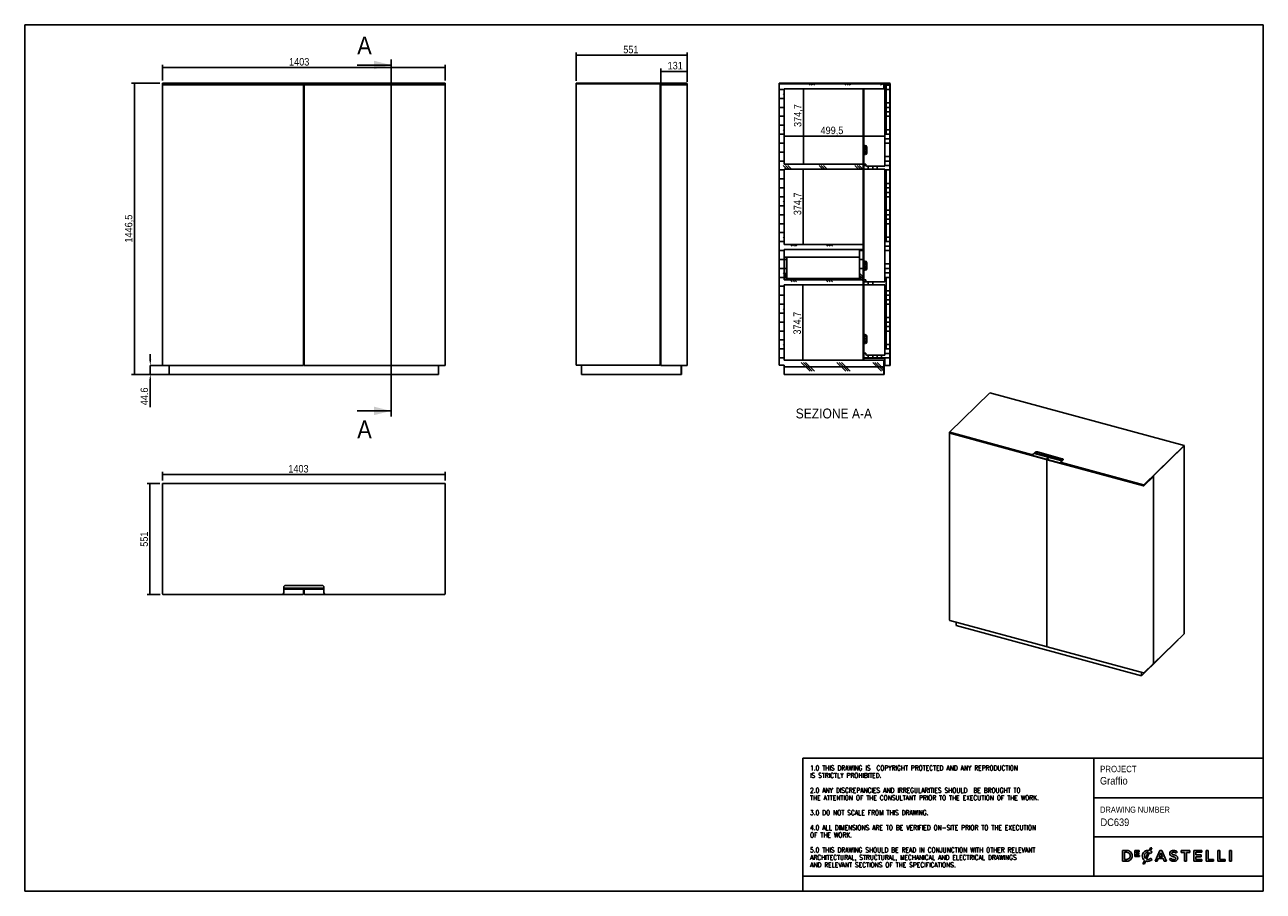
# Model space of a CAD drawing. Header units: millimetres. Extents: x -55 to 6095, y -205 to 4100.
import ezdxf

# ---------------------------------------------------------------- set-up
doc = ezdxf.new("R2010")
doc.units = ezdxf.units.MM
doc.header["$LTSCALE"] = 14
doc.header["$PDSIZE"] = -1
doc.linetypes.add('SLD-Solido', pattern=[0])
for name, color, linetype in [('CAMPITURE', 9, 'SLD-Solido'), ('NOTE', 3, 'SLD-Solido'), ('QUOTE', 1, 'SLD-Solido'), ('SCHIZZI', 9, 'Continuous'), ('SEZIONI', 9, 'SLD-Solido')]:
    doc.layers.add(name, color=color, linetype=linetype)
doc.styles.add('SLDTEXTSTYLE0', font='Gothic.ttf', dxfattribs={"width": 0.913})
doc.styles.add('SLDTEXTSTYLE1', font='romans__.ttf', dxfattribs={"width": 0.893})
doc.dimstyles.new('SLDDIMSTYLE0', dxfattribs={"dimtxt": 37.041667, "dimasz": 28, "dimexe": 0, "dimexo": 0.0625, "dimgap": 9.260417, "dimtad": 1, "dimdec": 1, "dimrnd": 1e-09, "dimzin": 12, "dimdsep": 46, "dimtxsty": 'SLDTEXTSTYLE0', "dimsah": 1, "dimcen": 0.09, "dimadec": 0, "dimazin": 3, "dimtfac": 1, "dimtdec": 1, "dimtofl": 0, "dimtmove": 0, "dimatfit": 3, "dimfxl": 0, "dimfrac": 2, "dimtolj": 1, "dimtzin": 12, "dimarcsym": 0})
doc.dimstyles.new('SLDDIMSTYLE1', dxfattribs={"dimtxt": 37.041667, "dimasz": 28, "dimexe": 0, "dimexo": 0.0625, "dimgap": 9.260417, "dimtad": 1, "dimdec": 1, "dimrnd": 1e-09, "dimzin": 12, "dimdsep": 46, "dimtxsty": 'SLDTEXTSTYLE0', "dimsah": 1, "dimcen": 0.09, "dimadec": 0, "dimazin": 3, "dimtfac": 1, "dimtdec": 1, "dimtmove": 0, "dimatfit": 0, "dimfxl": 0, "dimfrac": 2, "dimtolj": 1, "dimtzin": 12, "dimarcsym": 0})
pattern_1 = [(0, (0, 0), (0, 44.45), []), (135, (22.23, -22.23), (-88.9, -88.9), [62.8618, -62.8618]), (135, (33.34, -22.23), (-88.9, -88.9), [62.8618, -62.8618]), (135, (44.45, -22.23), (-88.9, -88.9), [62.8618, -62.8618])]

# ---------------------------------------------------------------- blocks, each defined once
blk = doc.blocks.new('_D')
at = {"layer": 'QUOTE'}
for p, q in [((629.7, 3823.4), (629.7, 3901)), ((629.7, 3887), (2032.7, 3887)), ((2032.7, 3823.4), (2032.7, 3901))]:
    blk.add_line(p, q, dxfattribs=at)
for points in [[(629.7, 3887), (657.7, 3883.5), (657.7, 3890.5)], [(2032.7, 3887), (2004.7, 3890.5), (2004.7, 3883.5)]]:
    blk.add_solid(points, dxfattribs=at)
at = {"layer": 'QUOTE', "insert": (1257.8, 3934.3), "char_height": 37.04, "attachment_point": 1, "style": 'SLDTEXTSTYLE0'}
blk.add_mtext('1403', dxfattribs=at)
blk = doc.blocks.new('_D_1')
at = {"layer": 'QUOTE'}
for p, q in [((615.7, 3809.4), (475.7, 3809.4)), ((489.7, 2362.9), (489.7, 3809.4)), ((648.2, 2362.9), (475.7, 2362.9))]:
    blk.add_line(p, q, dxfattribs=at)
for points in [[(489.7, 3809.4), (486.2, 3781.4), (493.2, 3781.4)], [(489.7, 2362.9), (493.2, 2390.9), (486.2, 2390.9)]]:
    blk.add_solid(points, dxfattribs=at)
at = {"layer": 'QUOTE', "insert": (442.4, 3017.8), "char_height": 37.04, "attachment_point": 1, "rotation": 90, "style": 'SLDTEXTSTYLE0'}
blk.add_mtext('1446,5', dxfattribs=at)
blk = doc.blocks.new('_D_2')
at = {"layer": 'Defpoints', "color": 0}
for p in [(629.7, 2407.5), (568.6, 2362.9), (662.2, 2362.9)]:
    blk.add_point(p, dxfattribs=at)
at = {"layer": 'QUOTE', "color": 0, "lineweight": -2}
for p, q in [((568.6, 2435.5), (568.6, 2463.5)), ((629.6, 2407.5), (568.6, 2407.5)), ((568.6, 2407.5), (568.6, 2362.9)), ((662.1, 2362.9), (568.6, 2362.9)), ((568.6, 2334.9), (568.6, 2200.4))]:
    blk.add_line(p, q, dxfattribs=at)
at = {"layer": 'QUOTE', "color": 0}
for points in [[(563.9, 2435.5), (573.2, 2435.5), (568.6, 2407.5)], [(563.9, 2334.9), (573.2, 2334.9), (568.6, 2362.9)]]:
    blk.add_solid(points, dxfattribs=at)
at = {"layer": 'QUOTE', "color": 0, "insert": (520.4, 2253.6), "char_height": 37.04, "attachment_point": 2, "rotation": 90, "style": 'SLDTEXTSTYLE0'}
blk.add_mtext('\\A1;44.6', dxfattribs=at)
blk = doc.blocks.new('_D_5')
at = {"layer": 'QUOTE'}
blk.add_line((3716.5, 3546.3), (4216, 3546.3), dxfattribs=at)
for points in [[(3716.5, 3546.3), (3744.5, 3542.8), (3744.5, 3549.8)], [(4216, 3546.3), (4188, 3549.8), (4188, 3542.8)]]:
    blk.add_solid(points, dxfattribs=at)
at = {"layer": 'QUOTE', "insert": (3897.1, 3593.6), "char_height": 37.04, "attachment_point": 1, "style": 'SLDTEXTSTYLE0'}
blk.add_mtext('499,5', dxfattribs=at)
blk = doc.blocks.new('_D_6')
at = {"layer": 'QUOTE'}
blk.add_line((3812.3, 3407.3), (3812.3, 3781.9), dxfattribs=at)
for points in [[(3812.3, 3781.9), (3808.8, 3753.9), (3815.8, 3753.9)], [(3812.3, 3407.3), (3815.8, 3435.3), (3808.8, 3435.3)]]:
    blk.add_solid(points, dxfattribs=at)
at = {"layer": 'QUOTE', "insert": (3765, 3592), "char_height": 37.04, "attachment_point": 1, "rotation": 90, "style": 'SLDTEXTSTYLE0'}
blk.add_mtext('374,7', dxfattribs=at)
blk = doc.blocks.new('_D_7')
at = {"layer": 'QUOTE'}
blk.add_line((3811.4, 3382.3), (3811.4, 3007.6), dxfattribs=at)
for points in [[(3811.4, 3382.3), (3807.9, 3354.3), (3814.9, 3354.3)], [(3811.4, 3007.6), (3814.9, 3035.6), (3807.9, 3035.6)]]:
    blk.add_solid(points, dxfattribs=at)
at = {"layer": 'QUOTE', "insert": (3764, 3153.6), "char_height": 37.04, "attachment_point": 1, "rotation": 90, "style": 'SLDTEXTSTYLE0'}
blk.add_mtext('374,7', dxfattribs=at)
blk = doc.blocks.new('_D_9')
at = {"layer": 'QUOTE'}
blk.add_line((3809.7, 2807.6), (3809.7, 2432.9), dxfattribs=at)
for points in [[(3809.7, 2807.6), (3806.2, 2779.6), (3813.2, 2779.6)], [(3809.7, 2432.9), (3813.2, 2460.9), (3806.2, 2460.9)]]:
    blk.add_solid(points, dxfattribs=at)
at = {"layer": 'QUOTE', "insert": (3762.4, 2560.7), "char_height": 37.04, "attachment_point": 1, "rotation": 90, "style": 'SLDTEXTSTYLE0'}
blk.add_mtext('374,7', dxfattribs=at)
blk = doc.blocks.new('_D_10')
at = {"layer": 'QUOTE'}
for p, q in [((615.7, 1820.8), (553.1, 1820.8)), ((567.1, 1820.8), (567.1, 1269.8)), ((617.7, 1269.8), (553.1, 1269.8))]:
    blk.add_line(p, q, dxfattribs=at)
for points in [[(567.1, 1820.8), (563.6, 1792.8), (570.6, 1792.8)], [(567.1, 1269.8), (570.6, 1297.8), (563.6, 1297.8)]]:
    blk.add_solid(points, dxfattribs=at)
at = {"layer": 'QUOTE', "insert": (519.8, 1506.4), "char_height": 37.04, "attachment_point": 1, "rotation": 90, "style": 'SLDTEXTSTYLE0'}
blk.add_mtext('551', dxfattribs=at)
blk = doc.blocks.new('_D_11')
at = {"layer": 'QUOTE'}
for p, q in [((629.7, 1834.8), (629.7, 1879)), ((629.7, 1865), (2032.7, 1865)), ((2032.7, 1834.8), (2032.7, 1879))]:
    blk.add_line(p, q, dxfattribs=at)
for points in [[(629.7, 1865), (657.7, 1861.5), (657.7, 1868.5)], [(2032.7, 1865), (2004.7, 1868.5), (2004.7, 1861.5)]]:
    blk.add_solid(points, dxfattribs=at)
at = {"layer": 'QUOTE', "insert": (1254.2, 1912.3), "char_height": 37.04, "attachment_point": 1, "style": 'SLDTEXTSTYLE0'}
blk.add_mtext('1403', dxfattribs=at)
blk = doc.blocks.new('_D_19')
at = {"layer": 'QUOTE'}
for p, q in [((2684.3, 3820.9), (2684.3, 3962.1)), ((3235.3, 3948.1), (2684.3, 3948.1)), ((3235.3, 3815.9), (3235.3, 3962.1))]:
    blk.add_line(p, q, dxfattribs=at)
for points in [[(2684.3, 3948.1), (2712.3, 3944.6), (2712.3, 3951.6)], [(3235.3, 3948.1), (3207.3, 3951.6), (3207.3, 3944.6)]]:
    blk.add_solid(points, dxfattribs=at)
at = {"layer": 'QUOTE', "insert": (2917.4, 3995.4), "char_height": 37.04, "attachment_point": 1, "style": 'SLDTEXTSTYLE0'}
blk.add_mtext('551', dxfattribs=at)
blk = doc.blocks.new('_D_20')
at = {"layer": 'QUOTE'}
for p, q in [((3104.3, 3815.4), (3104.3, 3882.1)), ((3235.3, 3815.9), (3235.3, 3882.1)), ((3104.3, 3868.1), (3235.3, 3868.1))]:
    blk.add_line(p, q, dxfattribs=at)
for points in [[(3104.3, 3868.1), (3132.3, 3864.6), (3132.3, 3871.6)], [(3235.3, 3868.1), (3207.3, 3871.6), (3207.3, 3864.6)]]:
    blk.add_solid(points, dxfattribs=at)
at = {"layer": 'QUOTE', "insert": (3137.7, 3915.4), "char_height": 37.04, "attachment_point": 1, "style": 'SLDTEXTSTYLE0'}
blk.add_mtext('131', dxfattribs=at)

msp = doc.modelspace()

# ---------------------------------------------------------------- hatches: boundary and pattern name
at = {"layer": 'CAMPITURE'}
h = msp.add_hatch(dxfattribs=at)
h.set_pattern_fill('ANSI31', color=42, scale=14, style=0)
h.paths.add_polyline_path([(4242.48, 3807.44), (4242.48, 3809.44), (3691.48, 3809.44), (3691.48, 3807.44)], flags=0)
h = msp.add_hatch(dxfattribs=at)
h.set_pattern_fill('CORK', color=42, scale=14, style=0)
h.set_pattern_definition(pattern_1)
h.paths.add_polyline_path([(3716.48, 2832.6), (3716.48, 2982.6), (4108.48, 2982.6), (4108.48, 3007.6), (3716.48, 3007.6), (3716.48, 3382.27), (4108.48, 3382.27), (4108.48, 3407.27), (3716.48, 3407.27), (3716.48, 3781.94), (4211.98, 3781.94), (4211.98, 3806.94), (3691.48, 3806.94), (3691.48, 2407.94), (3716.48, 2407.94), (3716.48, 2362.94), (4211.98, 2362.94), (4211.98, 2432.94), (3716.48, 2432.94), (3716.48, 2807.6), (4108.48, 2807.6), (4108.48, 2832.6)], flags=0)
h = msp.add_hatch(dxfattribs=at)
h.set_pattern_fill('HOUND', color=42, scale=14, angle=2.8e-322, style=0)
edge = h.paths.add_edge_path(flags=0)
edge.add_line((4240.98, 2407.5), (4240.98, 3801.94))
edge.add_line((4240.98, 3801.94), (4215.98, 3801.94))
edge.add_line((4215.98, 3801.94), (4215.98, 3397.27))
edge.add_line((4215.98, 3397.27), (4126.48, 3397.27))
edge.add_arc((4126.48, 3402.27), 5, 180, 270, ccw=False)
edge.add_line((4121.48, 3402.27), (4121.48, 3407.27))
edge.add_line((4121.48, 3407.27), (4111.48, 3407.27))
edge.add_line((4111.48, 3407.27), (4111.48, 3382.27))
edge.add_line((4111.48, 3382.27), (4215.98, 3382.27))
edge.add_line((4215.98, 3382.27), (4215.98, 2822.6))
edge.add_line((4215.98, 2822.6), (4126.48, 2822.6))
edge.add_arc((4126.48, 2827.6), 5, 180, 270, ccw=False)
edge.add_line((4121.48, 2827.6), (4121.48, 2832.6))
edge.add_line((4121.48, 2832.6), (4111.48, 2832.6))
edge.add_line((4111.48, 2832.6), (4111.48, 2807.6))
edge.add_line((4111.48, 2807.6), (4215.98, 2807.6))
edge.add_line((4215.98, 2807.6), (4215.98, 2457.94))
edge.add_line((4215.98, 2457.94), (4126.48, 2457.94))
edge.add_arc((4126.48, 2462.94), 5, 180, 270, ccw=False)
edge.add_line((4121.48, 2462.94), (4121.48, 2467.94))
edge.add_line((4121.48, 2467.94), (4111.48, 2467.94))
edge.add_line((4111.48, 2467.94), (4111.48, 2442.94))
edge.add_line((4111.48, 2442.94), (4215.98, 2442.94))
edge.add_line((4215.98, 2442.94), (4215.98, 2407.5))
edge.add_line((4215.98, 2407.5), (4240.98, 2407.5))
h = msp.add_hatch(dxfattribs=at)
h.set_pattern_fill('ANSI31', color=42, scale=14, angle=2.8e-322, style=0)
h.paths.add_polyline_path([(4242.48, 3802.44), (4242.48, 3804.44), (4215.98, 3804.44), (4215.98, 3802.44)], flags=0)
h = msp.add_hatch(dxfattribs=at)
h.set_pattern_fill('ANSI31', color=42, scale=14, angle=2.8e-322, style=0)
h.paths.add_polyline_path([(4242.48, 3801.94), (4241.48, 3801.94), (4241.48, 2407.5), (4242.48, 2407.5)], flags=0)
h = msp.add_hatch(dxfattribs=at)
h.set_pattern_fill('ANSI32', color=42, scale=14, style=0)
edge = h.paths.add_edge_path(flags=0)
edge.add_arc((4118.98, 3477.44), 5, 0, 360)
h = msp.add_hatch(dxfattribs=at)
h.set_pattern_fill('CORK', color=42, scale=14, style=0)
h.set_pattern_definition(pattern_1)
h.paths.add_polyline_path([(3718.48, 2945.94), (3718.48, 2834.94), (4108.48, 2834.94), (4108.48, 2980.94), (4090.48, 2980.94), (4090.48, 2839.94), (3730.48, 2839.94), (3730.48, 2945.94)], flags=0)
h = msp.add_hatch(dxfattribs=at)
h.set_pattern_fill('ANSI32', color=42, scale=14, style=0)
edge = h.paths.add_edge_path(flags=0)
edge.add_arc((4118.98, 2902.74), 5, 0, 360)
h = msp.add_hatch(dxfattribs=at)
h.set_pattern_fill('ANSI32', color=42, scale=14, style=0)
edge = h.paths.add_edge_path(flags=0)
edge.add_arc((4118.98, 2538.04), 5, 0, 360)
h = msp.add_hatch(dxfattribs=at)
h.set_pattern_fill('ANSI31', color=42, scale=14, style=0)
h.paths.add_polyline_path([(4212.48, 2362.94), (4213.48, 2362.94), (4213.48, 2432.94), (4212.48, 2432.94)], flags=0)

# ---------------------------------------------------------------- linework, layer by layer
for p, q in [((629.7, 3807.44), (629.7, 3809.44)), ((629.7, 3809.44), (631.7, 3809.44)), ((631.7, 3807.44), (629.7, 3807.44)), ((629.7, 3806.94), (629.7, 3804.44)), ((629.7, 3806.94), (630.7, 3806.94)), ((629.7, 3802.44), (629.7, 3804.44)), ((629.7, 3804.44), (631.7, 3804.44)), ((629.7, 3802.44), (629.7, 3801.94)), ((631.7, 3802.44), (629.7, 3802.44)), ((629.7, 3801.94), (629.7, 2407.5)), ((629.7, 3801.94), (631.7, 3801.94)), ((630.7, 3806.94), (630.7, 3804.44)), ((630.7, 3802.44), (630.7, 3801.94)), ((631.2, 3806.94), (631.2, 3804.44)), ((661.95, 3806.94), (631.2, 3806.94)), ((631.2, 3802.44), (631.2, 3801.94)), ((631.7, 3809.44), (1223.2, 3809.44)), ((631.7, 3807.44), (1223.2, 3807.44)), ((631.7, 3804.44), (1327.7, 3804.44)), ((631.7, 3802.44), (1327.7, 3802.44)), ((631.7, 3801.94), (1327.7, 3801.94)), ((661.95, 3804.44), (661.95, 3806.94)), ((1231.2, 3806.94), (661.95, 3806.94)), ((661.95, 3801.94), (661.95, 3802.44)), ((1223.2, 3809.44), (1231.2, 3809.44)), ((1231.2, 3807.44), (1223.2, 3807.44)), ((1231.2, 3809.44), (1231.2, 3807.44)), ((1241.2, 3809.44), (1231.2, 3809.44)), ((1241.2, 3807.44), (1231.2, 3807.44)), ((1231.2, 3806.94), (1231.2, 3804.44)), ((1241.2, 3806.94), (1231.2, 3806.94)), ((1231.2, 3802.44), (1231.2, 3801.94)), ((1421.2, 3809.44), (1241.2, 3809.44)), ((1421.2, 3807.44), (1241.2, 3807.44)), ((1421.2, 3806.94), (1241.2, 3806.94)), ((1327.7, 3804.44), (1329.7, 3804.44)), ((1329.7, 3802.44), (1327.7, 3802.44)), ((1327.7, 3801.94), (1329.7, 3801.94)), ((1329.7, 3804.44), (1329.7, 3802.44)), ((1329.7, 3801.94), (1329.7, 2407.5)), ((1329.7, 3794.94), (1332.7, 3794.94)), ((1329.7, 3781.94), (1332.7, 3781.94)), ((1332.7, 3802.44), (1332.7, 3804.44)), ((1332.7, 3804.44), (1334.7, 3804.44)), ((1334.7, 3802.44), (1332.7, 3802.44)), ((1332.7, 2407.5), (1332.7, 3801.94)), ((1334.7, 3801.94), (1332.7, 3801.94)), ((1334.7, 3804.44), (2030.7, 3804.44)), ((1334.7, 3802.44), (2030.7, 3802.44)), ((2030.7, 3801.94), (1334.7, 3801.94)), ((1431.2, 3809.44), (1421.2, 3809.44)), ((1431.2, 3807.44), (1421.2, 3807.44)), ((1431.2, 3806.94), (1421.2, 3806.94)), ((1431.2, 3807.44), (1431.2, 3809.44)), ((1431.2, 3809.44), (1439.2, 3809.44)), ((1439.2, 3807.44), (1431.2, 3807.44)), ((1431.2, 3804.44), (1431.2, 3806.94)), ((2001.95, 3806.94), (1431.2, 3806.94)), ((1431.2, 3801.94), (1431.2, 3802.44)), ((1439.2, 3809.44), (2030.7, 3809.44)), ((1439.2, 3807.44), (2030.7, 3807.44)), ((2001.95, 3804.44), (2001.95, 3806.94)), ((2031.2, 3806.94), (2001.95, 3806.94)), ((2001.95, 3801.94), (2001.95, 3802.44)), ((2030.7, 3809.44), (2032.7, 3809.44)), ((2032.7, 3807.44), (2030.7, 3807.44)), ((2030.7, 3804.44), (2032.7, 3804.44)), ((2032.7, 3802.44), (2030.7, 3802.44)), ((2032.7, 3801.94), (2030.7, 3801.94)), ((2031.2, 3806.94), (2031.2, 3804.44)), ((2031.2, 3802.44), (2031.2, 3801.94)), ((2031.7, 3806.94), (2031.7, 3804.44)), ((2031.7, 3806.94), (2032.7, 3806.94)), ((2031.7, 3802.44), (2031.7, 3801.94)), ((2032.7, 3809.44), (2032.7, 3807.44)), ((2032.7, 3806.94), (2032.7, 3804.44)), ((2032.7, 3804.44), (2032.7, 3802.44)), ((2032.7, 3802.44), (2032.7, 3801.94)), ((2032.7, 2407.5), (2032.7, 3801.94)), ((2684.25, 3809.44), (2684.25, 3807.44)), ((2684.25, 3809.44), (3233.25, 3809.44)), ((2684.25, 3807.44), (3233.25, 3807.44)), ((2684.25, 3806.94), (3101.25, 3806.94)), ((2684.25, 2407.94), (2684.25, 3806.94)), ((3101.25, 3806.94), (3101.25, 2407.94)), ((3101.25, 3806.94), (3204.75, 3806.94)), ((3104.25, 3781.94), (3101.25, 3781.94)), ((3104.25, 3804.44), (3233.25, 3804.44)), ((3104.25, 3804.44), (3104.25, 3802.44)), ((3104.25, 3802.44), (3233.25, 3802.44)), ((3104.75, 3801.94), (3104.25, 3801.94)), ((3104.25, 3801.94), (3104.25, 3801.44)), ((3104.25, 3801.44), (3104.25, 2408)), ((3104.75, 3801.94), (3233.25, 3801.94)), ((3204.75, 3804.44), (3204.75, 3806.94)), ((3204.75, 3801.94), (3204.75, 3802.44)), ((3233.25, 3809.44), (3235.25, 3809.44)), ((3235.25, 3807.44), (3233.25, 3807.44)), ((3233.25, 3804.44), (3235.25, 3804.44)), ((3235.25, 3802.44), (3233.25, 3802.44)), ((3233.25, 3801.94), (3235.25, 3801.94)), ((3235.25, 3809.44), (3235.25, 3807.44)), ((3235.25, 3804.44), (3235.25, 3802.44)), ((3235.25, 3801.94), (3235.25, 2407.5)), ((3691.48, 3807.44), (3691.48, 3809.44)), ((4242.48, 3809.44), (3691.48, 3809.44)), ((4242.48, 3807.44), (3691.48, 3807.44)), ((3691.48, 3806.94), (3691.48, 2407.94)), ((3691.48, 3806.94), (4211.98, 3806.94)), ((4211.98, 3781.94), (3716.48, 3781.94)), ((3716.48, 3781.94), (3716.48, 3407.27)), ((4108.48, 3781.94), (4108.48, 3407.27)), ((4111.48, 3781.94), (4111.48, 3492.44)), ((4211.98, 3781.94), (4211.98, 3806.94)), ((4211.98, 3804.44), (4215.98, 3804.44)), ((4211.98, 3802.44), (4215.98, 3802.44)), ((4215.98, 3801.94), (4211.98, 3801.94)), ((4215.98, 3802.44), (4215.98, 3804.44)), ((4242.48, 3804.44), (4215.98, 3804.44)), ((4242.48, 3802.44), (4215.98, 3802.44)), ((4215.98, 3397.27), (4215.98, 3801.94)), ((4215.98, 3801.94), (4240.98, 3801.94)), ((4240.98, 3801.94), (4241.48, 3801.94)), ((4240.98, 3801.94), (4240.98, 2407.5)), ((4241.48, 3801.94), (4241.48, 2407.5)), ((4242.48, 3801.94), (4241.48, 3801.94)), ((4242.48, 3809.44), (4242.48, 3807.44)), ((4242.48, 3804.44), (4242.48, 3802.44)), ((4242.48, 3801.94), (4242.48, 2407.5)), ((4111.48, 3492.44), (4111.48, 3462.44)), ((4111.48, 3462.44), (4111.48, 3407.27)), ((4117.49, 3463.54), (4117.15, 3462.71)), ((4117.15, 3462.71), (4118.39, 3462.19)), ((4118.53, 3492.89), (4117.18, 3492.89)), ((4117.18, 3492.89), (4117.18, 3491.99)), ((4117.18, 3491.99), (4118.53, 3491.99)), ((4118.73, 3463.02), (4117.49, 3463.54)), ((4118.39, 3462.19), (4117.88, 3460.95)), ((4117.88, 3460.95), (4118.71, 3460.61)), ((4119.43, 3494.23), (4118.53, 3494.23)), ((4118.53, 3494.23), (4118.53, 3492.89)), ((4118.53, 3491.99), (4118.53, 3490.64)), ((4118.53, 3490.64), (4119.43, 3490.64)), ((4118.71, 3460.61), (4119.22, 3461.85)), ((4119.25, 3464.27), (4118.73, 3463.02)), ((4119.22, 3461.85), (4120.46, 3461.34)), ((4120.08, 3463.92), (4119.25, 3464.27)), ((4119.43, 3492.89), (4119.43, 3494.23)), ((4120.77, 3492.89), (4119.43, 3492.89)), ((4119.43, 3490.64), (4119.43, 3491.99)), ((4119.43, 3491.99), (4120.77, 3491.99)), ((4119.57, 3462.68), (4120.08, 3463.92)), ((4120.81, 3462.17), (4119.57, 3462.68)), ((4120.46, 3461.34), (4120.81, 3462.17)), ((4120.77, 3491.99), (4120.77, 3492.89)), ((4126.48, 3462.44), (4126.48, 3492.44)), ((1332.7, 3407.27), (1329.7, 3407.27)), ((3716.48, 3407.27), (4108.48, 3407.27)), ((4108.48, 3407.27), (4108.48, 3382.27)), ((4111.48, 3382.27), (4111.48, 3407.27)), ((4111.48, 3407.27), (4121.48, 3407.27)), ((4121.48, 3402.27), (4121.48, 3407.27)), ((4215.98, 3397.27), (4126.48, 3397.27)), ((1332.7, 3382.27), (1329.7, 3382.27)), ((4108.48, 3382.27), (3716.48, 3382.27)), ((3716.48, 3382.27), (3716.48, 3007.6)), ((4108.48, 3382.27), (4108.48, 3007.6)), ((4215.98, 3382.27), (4111.48, 3382.27)), ((4111.48, 3382.27), (4111.48, 2917.74)), ((4215.98, 2822.6), (4215.98, 3382.27)), ((1332.7, 3007.6), (1329.7, 3007.6)), ((1332.7, 2982.6), (1329.7, 2982.6)), ((1329.7, 2980.94), (1332.7, 2980.94)), ((3716.48, 3007.6), (4108.48, 3007.6)), ((4108.48, 2982.6), (3716.48, 2982.6)), ((3716.48, 2982.6), (3716.48, 2832.6)), ((4090.48, 2839.94), (4090.48, 2980.94)), ((4090.48, 2980.94), (4108.48, 2980.94)), ((4108.48, 3007.6), (4108.48, 2982.6)), ((4108.48, 2982.6), (4108.48, 2980.94)), ((4108.48, 2834.94), (4108.48, 2980.94)), ((3718.48, 2945.94), (3730.48, 2945.94)), ((3718.48, 2945.94), (3718.48, 2834.94)), ((3730.48, 2945.94), (3730.48, 2839.94)), ((4090.48, 2945.94), (3730.48, 2945.94)), ((4111.48, 2917.74), (4111.48, 2887.74)), ((4118.53, 2918.19), (4117.18, 2918.19)), ((4117.18, 2918.19), (4117.18, 2917.29)), ((4117.18, 2917.29), (4118.53, 2917.29)), ((4119.43, 2919.53), (4118.53, 2919.53)), ((4118.53, 2919.53), (4118.53, 2918.19)), ((4118.53, 2917.29), (4118.53, 2915.94)), ((4118.53, 2915.94), (4119.43, 2915.94)), ((4119.43, 2918.19), (4119.43, 2919.53)), ((4120.77, 2918.19), (4119.43, 2918.19)), ((4119.43, 2915.94), (4119.43, 2917.29)), ((4119.43, 2917.29), (4120.77, 2917.29)), ((4120.77, 2917.29), (4120.77, 2918.19)), ((4126.48, 2887.74), (4126.48, 2917.74)), ((1329.7, 2834.94), (1332.7, 2834.94)), ((1332.7, 2832.6), (1329.7, 2832.6)), ((3716.48, 2832.6), (4108.48, 2832.6)), ((3718.48, 2834.94), (4108.48, 2834.94)), ((3730.48, 2839.94), (4090.48, 2839.94)), ((4108.48, 2834.94), (4108.48, 2832.6)), ((4108.48, 2832.6), (4108.48, 2807.6)), ((4111.48, 2887.74), (4111.48, 2832.6)), ((4111.48, 2807.6), (4111.48, 2832.6)), ((4111.48, 2832.6), (4121.48, 2832.6)), ((4117.49, 2888.84), (4117.15, 2888.01)), ((4117.15, 2888.01), (4118.39, 2887.49)), ((4118.73, 2888.32), (4117.49, 2888.84)), ((4118.39, 2887.49), (4117.88, 2886.25)), ((4117.88, 2886.25), (4118.71, 2885.91)), ((4118.71, 2885.91), (4119.22, 2887.15)), ((4119.25, 2889.57), (4118.73, 2888.32)), ((4119.22, 2887.15), (4120.46, 2886.64)), ((4120.08, 2889.22), (4119.25, 2889.57)), ((4119.57, 2887.98), (4120.08, 2889.22)), ((4120.81, 2887.47), (4119.57, 2887.98)), ((4120.46, 2886.64), (4120.81, 2887.47)), ((4121.48, 2827.6), (4121.48, 2832.6)), ((1332.7, 2807.6), (1329.7, 2807.6)), ((4108.48, 2807.6), (3716.48, 2807.6)), ((3716.48, 2807.6), (3716.48, 2432.94)), ((4108.48, 2807.6), (4108.48, 2432.94)), ((4215.98, 2807.6), (4111.48, 2807.6)), ((4111.48, 2807.6), (4111.48, 2553.04)), ((4215.98, 2822.6), (4126.48, 2822.6)), ((4215.98, 2457.94), (4215.98, 2807.6)), ((4111.48, 2553.04), (4111.48, 2523.04)), ((4111.48, 2523.04), (4111.48, 2467.94)), ((4117.49, 2524.14), (4117.15, 2523.31)), ((4117.15, 2523.31), (4118.39, 2522.79)), ((4118.53, 2553.49), (4117.18, 2553.49)), ((4117.18, 2553.49), (4117.18, 2552.59)), ((4117.18, 2552.59), (4118.53, 2552.59)), ((4118.73, 2523.62), (4117.49, 2524.14)), ((4118.39, 2522.79), (4117.88, 2521.55)), ((4117.88, 2521.55), (4118.71, 2521.21)), ((4119.43, 2554.83), (4118.53, 2554.83)), ((4118.53, 2554.83), (4118.53, 2553.49)), ((4118.53, 2552.59), (4118.53, 2551.24)), ((4118.53, 2551.24), (4119.43, 2551.24)), ((4118.71, 2521.21), (4119.22, 2522.45)), ((4119.25, 2524.87), (4118.73, 2523.62)), ((4119.22, 2522.45), (4120.46, 2521.94)), ((4120.08, 2524.52), (4119.25, 2524.87)), ((4119.43, 2553.49), (4119.43, 2554.83)), ((4120.77, 2553.49), (4119.43, 2553.49)), ((4119.43, 2551.24), (4119.43, 2552.59)), ((4119.43, 2552.59), (4120.77, 2552.59)), ((4119.57, 2523.28), (4120.08, 2524.52)), ((4120.81, 2522.77), (4119.57, 2523.28)), ((4120.46, 2521.94), (4120.81, 2522.77)), ((4120.77, 2552.59), (4120.77, 2553.49)), ((4126.48, 2523.04), (4126.48, 2553.04)), ((4111.48, 2442.94), (4111.48, 2467.94)), ((4111.48, 2467.94), (4121.48, 2467.94)), ((4121.48, 2462.94), (4121.48, 2467.94)), ((629.7, 2407.5), (631.7, 2407.5)), ((631.7, 2407.5), (1327.7, 2407.5)), ((662.2, 2407.5), (662.2, 2362.94)), ((1327.7, 2407.5), (1329.7, 2407.5)), ((1332.7, 2432.94), (1329.7, 2432.94)), ((1334.7, 2407.5), (1332.7, 2407.5)), ((2030.7, 2407.5), (1334.7, 2407.5)), ((2000.2, 2362.94), (2000.2, 2407.5)), ((2032.7, 2407.5), (2030.7, 2407.5)), ((3101.25, 2407.94), (2684.25, 2407.94)), ((2709.25, 2407.94), (2709.25, 2362.94)), ((3104.25, 2432.94), (3101.25, 2432.94)), ((3104.25, 2408), (3104.25, 2407.5)), ((3104.25, 2407.5), (3104.75, 2407.5)), ((3104.75, 2407.5), (3233.25, 2407.5)), ((3205.25, 2407.5), (3205.25, 2362.94)), ((3206.25, 2407.5), (3206.25, 2362.94)), ((3233.25, 2407.5), (3235.25, 2407.5)), ((3716.48, 2407.94), (3691.48, 2407.94)), ((3716.48, 2432.94), (4211.98, 2432.94)), ((3716.48, 2362.94), (3716.48, 2407.94)), ((4215.98, 2442.94), (4111.48, 2442.94)), ((4111.48, 2442.94), (4111.48, 2432.94)), ((4215.98, 2457.94), (4126.48, 2457.94)), ((4211.98, 2432.94), (4211.98, 2362.94)), ((4211.98, 2432.94), (4212.48, 2432.94)), ((4212.48, 2432.94), (4213.48, 2432.94)), ((4212.48, 2362.94), (4212.48, 2432.94)), ((4213.48, 2362.94), (4213.48, 2432.94)), ((4213.48, 2407.5), (4215.98, 2407.5)), ((4215.98, 2407.5), (4215.98, 2442.94)), ((4240.98, 2407.5), (4215.98, 2407.5)), ((4240.98, 2407.5), (4241.48, 2407.5)), ((4241.48, 2407.5), (4242.48, 2407.5)), ((662.2, 2362.94), (2000.2, 2362.94)), ((2709.25, 2362.94), (3205.25, 2362.94)), ((3206.25, 2362.94), (3205.25, 2362.94)), ((4211.98, 2362.94), (3716.48, 2362.94)), ((4212.48, 2362.94), (4211.98, 2362.94)), ((4213.48, 2362.94), (4212.48, 2362.94)), ((4737.03, 2271.01), (4537.76, 2076.51)), ((5702.13, 2008.72), (4737.03, 2271.01)), ((4537.58, 2076.13), (4537.58, 2074.8)), ((4537.58, 2072.8), (4537.58, 2071.47)), ((4537.58, 2071.13), (4537.58, 1141.48)), ((4538.63, 2074.03), (4537.76, 2073.17)), ((4538.41, 2075.43), (4945.29, 1964.84)), ((4538.41, 2074.09), (4945.29, 1963.51)), ((4538.41, 2072.09), (5017.17, 1941.97)), ((4538.41, 2070.76), (5017.17, 1940.64)), ((4538.41, 2070.43), (5017.17, 1940.31)), ((4963.31, 1975.57), (4953.69, 1966.18)), ((4963.31, 1974.24), (4953.69, 1964.85)), ((5028.17, 1950.99), (4958.81, 1969.84)), ((4961.86, 1972.49), (4961.59, 1972.56)), ((4963.31, 1973.9), (4961.86, 1972.49)), ((4961.86, 1972.49), (4961.86, 1969.01)), ((5097.64, 1943.59), (4973.82, 1977.24)), ((5097.64, 1942.26), (4973.82, 1975.91)), ((5097.64, 1941.93), (4973.82, 1975.58)), ((5502.85, 1814.22), (5702.13, 2008.72)), ((5502.85, 1812.88), (5702.13, 2007.38)), ((5702.13, 2007.05), (5550.77, 1859.31)), ((5701.86, 2007.12), (5702.13, 2007.05)), ((5702.13, 2008.72), (5702.13, 2007.38)), ((5702.13, 1074.36), (5702.13, 2007.05)), ((5096.77, 1934.16), (4973.82, 1967.58)), ((5019.27, 1942.31), (5028.17, 1950.99)), ((5019.27, 1940.98), (5028.17, 1949.66)), ((5019.27, 1940.64), (5027.98, 1949.15)), ((5021.16, 1941.37), (5021.16, 1940.04)), ((5021.16, 1939.71), (5021.16, 1010.05)), ((5030.23, 1950.43), (5021.34, 1941.75)), ((5021.99, 1940.67), (5500.75, 1810.55)), ((5021.99, 1939.33), (5500.75, 1809.21)), ((5500.75, 1808.88), (5021.99, 1939)), ((5028.09, 1949.19), (5027.77, 1949.27)), ((5028.17, 1950.99), (5028.17, 1949.66)), ((5028.17, 1948.99), (5028.17, 1948.41)), ((5095.31, 1932.74), (5030.23, 1950.43)), ((5090.55, 1927.3), (5090.55, 1925.96)), ((5091.27, 1928.79), (5100.89, 1938.18)), ((5093.87, 1924.46), (5500.75, 1813.88)), ((5093.87, 1923.13), (5500.75, 1812.55)), ((5502.85, 1810.88), (5549.68, 1856.59)), ((5502.85, 1809.55), (5549.68, 1855.25)), ((5549.5, 1854.74), (5502.85, 1809.22)), ((5549.68, 1856.59), (5548.07, 1857.02)), ((5549.6, 1854.78), (5549.28, 1854.87)), ((5549.68, 1856.59), (5549.68, 1855.25)), ((5549.68, 925.6), (5549.68, 1854.58)), ((5549.73, 1858.64), (5549.73, 926.9)), ((5550.08, 1858.98), (5550.08, 926.81)), ((5550.5, 1859.39), (5550.77, 1859.31)), ((5550.77, 1859.31), (5550.77, 926.62)), ((629.7, 1820.84), (629.7, 1271.84)), ((2032.7, 1820.84), (629.7, 1820.84)), ((2032.7, 1271.84), (2032.7, 1820.84)), ((1231.2, 1304.34), (1231.2, 1277.84)), ((1431.2, 1300.34), (1231.2, 1300.34)), ((1329.7, 1296.34), (1231.2, 1296.34)), ((1421.2, 1314.34), (1241.2, 1314.34)), ((1308.2, 1298.34), (1308.2, 1296.34)), ((1308.2, 1298.34), (1323.2, 1298.34)), ((1310.7, 1300.34), (1310.7, 1298.34)), ((1320.7, 1298.34), (1320.7, 1300.34)), ((1323.2, 1298.34), (1323.2, 1296.34)), ((1328.2, 1296.34), (1328.2, 1300.34)), ((1334.2, 1299.84), (1328.2, 1299.84)), ((1334.2, 1298.84), (1328.2, 1298.84)), ((1329.7, 1271.84), (1329.7, 1296.34)), ((1332.7, 1296.34), (1332.7, 1271.84)), ((1431.2, 1296.34), (1332.7, 1296.34)), ((1334.2, 1300.34), (1334.2, 1296.34)), ((1339.2, 1298.34), (1339.2, 1296.34)), ((1339.2, 1298.34), (1354.2, 1298.34)), ((1341.7, 1300.34), (1341.7, 1298.34)), ((1351.7, 1298.34), (1351.7, 1300.34)), ((1354.2, 1298.34), (1354.2, 1296.34)), ((1431.2, 1277.84), (1431.2, 1304.34)), ((631.7, 1269.84), (1223.2, 1269.84)), ((1223.2, 1269.84), (1327.7, 1269.84)), ((1334.7, 1269.84), (1439.2, 1269.84)), ((1439.2, 1269.84), (2030.7, 1269.84)), ((4538.41, 1140.77), (5017.17, 1010.65)), ((4569.91, 1132.21), (4569.91, 1115.64)), ((4569.91, 1115.64), (5490.3, 865.5)), ((5550.77, 926.62), (5702.13, 1074.36)), ((5019.27, 1010.99), (5021.16, 1012.83)), ((5500.75, 879.23), (5021.99, 1009.34)), ((5490.66, 865.85), (5670.7, 1041.58)), ((5670.7, 1041.58), (5670.7, 1043.68)), ((5549.5, 925.09), (5502.85, 879.56)), ((5549.73, 926.9), (5549.68, 926.92)), ((5549.73, 926.9), (5550.08, 927.24)), ((5550.08, 926.81), (5550.77, 926.62)), ((5490.3, 865.5), (5490.3, 882.07)), ((5490.3, 865.5), (5490.66, 865.85)), ((5490.66, 865.85), (5490.66, 881.97))]:
    msp.add_line(p, q)
at = {"flags": 128}
for points in [[(4537.76, 2076.51), (4537.64, 2076.36), (4537.58, 2076.21), (4537.58, 2076.05), (4537.65, 2075.9), (4537.76, 2075.75), (4537.93, 2075.62), (4538.15, 2075.51), (4538.41, 2075.43)], [(4538.41, 2074.09), (4538.15, 2074.18), (4537.93, 2074.29), (4537.76, 2074.42), (4537.65, 2074.56), (4537.58, 2074.72), (4537.58, 2074.8)], [(4537.76, 2073.17), (4537.64, 2073.03), (4537.58, 2072.88), (4537.58, 2072.72), (4537.65, 2072.56), (4537.76, 2072.42), (4537.93, 2072.29), (4538.15, 2072.18), (4538.41, 2072.09)], [(4538.41, 2070.76), (4538.15, 2070.85), (4537.93, 2070.96), (4537.76, 2071.09), (4537.65, 2071.23), (4537.58, 2071.38), (4537.58, 2071.47)], [(4537.61, 2071.3), (4537.58, 2071.21), (4537.58, 2071.05), (4537.65, 2070.9), (4537.76, 2070.75), (4537.93, 2070.62), (4538.15, 2070.51), (4538.41, 2070.43)], [(4973.82, 1977.24), (4972.41, 1977.54), (4970.91, 1977.69), (4969.39, 1977.69), (4967.89, 1977.53), (4966.49, 1977.22), (4965.23, 1976.78), (4964.15, 1976.23), (4963.31, 1975.57)], [(4973.82, 1975.91), (4972.41, 1976.21), (4970.91, 1976.36), (4969.39, 1976.35), (4967.89, 1976.2), (4966.49, 1975.89), (4965.23, 1975.45), (4964.15, 1974.89), (4963.31, 1974.24)], [(4973.82, 1975.58), (4972.41, 1975.87), (4970.91, 1976.02), (4969.39, 1976.02), (4967.89, 1975.86), (4966.49, 1975.56), (4965.23, 1975.12), (4964.15, 1974.56), (4963.31, 1973.9)], [(5021.34, 1941.75), (5021.22, 1941.6), (5021.16, 1941.45), (5021.16, 1941.29), (5021.23, 1941.14), (5021.34, 1940.99), (5021.51, 1940.86), (5021.73, 1940.75), (5021.99, 1940.67)], [(5021.99, 1939.33), (5021.73, 1939.42), (5021.51, 1939.53), (5021.34, 1939.66), (5021.23, 1939.8), (5021.16, 1939.96), (5021.16, 1940.04)], [(5021.99, 1939), (5021.73, 1939.09), (5021.51, 1939.2), (5021.34, 1939.33), (5021.23, 1939.47), (5021.16, 1939.62), (5021.16, 1939.78), (5021.19, 1939.87)], [(5028.17, 1948.99), (5028.16, 1949.05), (5028.15, 1949.1), (5028.13, 1949.14), (5028.11, 1949.17), (5028.08, 1949.19), (5028.05, 1949.19), (5028.02, 1949.17), (5027.98, 1949.15)], [(5093.87, 1923.13), (5092.85, 1923.48), (5091.98, 1923.92), (5091.3, 1924.44), (5090.83, 1925.02), (5090.58, 1925.63), (5090.55, 1925.96)], [(5091.27, 1928.79), (5090.81, 1928.21), (5090.58, 1927.59), (5090.58, 1926.97), (5090.83, 1926.35), (5091.3, 1925.77), (5091.98, 1925.25), (5092.85, 1924.81), (5093.87, 1924.46)], [(5100.89, 1938.18), (5101.47, 1938.91), (5101.75, 1939.68), (5101.75, 1940.46), (5101.44, 1941.23), (5100.85, 1941.96), (5100, 1942.61), (5098.91, 1943.16), (5097.64, 1943.59)], [(5549.68, 1854.58), (5549.67, 1854.65), (5549.66, 1854.7), (5549.65, 1854.74), (5549.62, 1854.77), (5549.6, 1854.78), (5549.57, 1854.78), (5549.53, 1854.77), (5549.5, 1854.74)], [(4537.58, 1141.48), (4537.58, 1141.4), (4537.65, 1141.24), (4537.76, 1141.1), (4537.93, 1140.97), (4538.15, 1140.86), (4538.41, 1140.77)], [(5021.99, 1009.34), (5021.73, 1009.43), (5021.51, 1009.54), (5021.34, 1009.67), (5021.23, 1009.82), (5021.16, 1009.97), (5021.16, 1010.05)]]:
    msp.add_lwpolyline(points, dxfattribs=at)
for centre, radius in [((4118.98, 3477.44), 5.2), ((4118.98, 3477.44), 5), ((4118.98, 3492.44), 3.15), ((4118.98, 3462.44), 3.15), ((4118.98, 3492.44), 2.8), ((4118.98, 3462.44), 2.8), ((4118.98, 2902.74), 5.2), ((4118.98, 2902.74), 5), ((4118.98, 2917.74), 3.15), ((4118.98, 2887.74), 3.15), ((4118.98, 2917.74), 2.8), ((4118.98, 2887.74), 2.8), ((4118.98, 2538.04), 5.2), ((4118.98, 2538.04), 5), ((4118.98, 2553.04), 3.15), ((4118.98, 2523.04), 3.15), ((4118.98, 2553.04), 2.8), ((4118.98, 2523.04), 2.8)]:
    msp.add_circle(centre, radius)
for centre, radius, start, end in [((3104.75, 3801.44), 0.5, 90, 180), ((4118.98, 3492.44), 7.5, 0, 180), ((4118.98, 3462.44), 7.5, 180, 360), ((4126.48, 3402.27), 5, 180, 270), ((4118.98, 2917.74), 7.5, 360, 180), ((4118.98, 2887.74), 7.5, 180, 360), ((4126.48, 2827.6), 5, 180, 270), ((4118.98, 2553.04), 7.5, 360, 180), ((4118.98, 2523.04), 7.5, 180, 360), ((4126.48, 2462.94), 5, 180, 270), ((3104.75, 2408), 0.5, 180, 270), ((4970.19, 1953.7), 14.35, 75.328732, 103.440255), ((4948.14, 1974), 9.59, 252.696035, 305.398915), ((4948.14, 1972.67), 9.59, 252.696035, 305.398915), ((5017.88, 1944.26), 2.4, 252.696035, 305.398915), ((5017.88, 1942.93), 2.4, 252.696035, 305.398915), ((5017.88, 1942.6), 2.4, 252.696035, 305.398915), ((5096.79, 1936.78), 5.54, 27.973744, 81.123175), ((5096.72, 1936.3), 5.7, 30.781853, 80.695872), ((5501.46, 1816.17), 2.4, 252.696035, 305.398915), ((5501.46, 1814.84), 2.4, 252.696035, 305.398915), ((5501.46, 1812.84), 2.4, 252.696035, 305.398915), ((5501.46, 1811.5), 2.4, 252.696035, 305.398915), ((5501.46, 1811.17), 2.4, 252.696035, 305.398915), ((1241.2, 1304.34), 10, 90, 180), ((1421.2, 1304.34), 10, 0, 90), ((631.7, 1271.84), 2, 180, 270), ((1223.2, 1277.84), 8, 270, 360), ((1327.7, 1271.84), 2, 270, 0), ((1334.7, 1271.84), 2, 180, 270), ((1439.2, 1277.84), 8, 180, 270), ((2030.7, 1271.84), 2, 270, 0), ((5017.88, 1012.94), 2.4, 252.696035, 305.398915), ((5548.88, 925.59), 0.795, 320.512944, 0.343437), ((5501.46, 881.52), 2.4, 252.696035, 305.398915)]:
    msp.add_arc(centre, radius, start, end)
at = {"layer": 'QUOTE', "color": 7}
msp.add_line((-54.59, 4099.87), (6095.12, 4099.87), dxfattribs=at)
at = {"layer": 'SCHIZZI', "color": 7}
for p, q in [((-54.59, 4099.87), (-54.59, -205.13)), ((6095.41, -205.13), (6095.12, 4099.87)), ((3808.75, 455.24), (3808.75, -130.13)), ((3808.75, 455.24), (6095.36, 455.24)), ((5255.02, 455.24), (5255.02, -130.13)), ((5255.02, 259.03), (6095.37, 259.03)), ((5255.02, 64.56), (6095.39, 64.56)), ((5534.9, 11.23), (5528.54, -2.73)), ((5542.22, 11.23), (5534.9, 11.23)), ((5534.95, -4.75), (5542.22, 11.23)), ((5416.96, -2.81), (5397.19, -2.81)), ((5397.19, -2.81), (5397.19, -55.65)), ((5397.19, -55.65), (5416.96, -55.65)), ((5406.91, -46.75), (5406.91, -11.7)), ((5406.91, -11.7), (5416.96, -11.7)), ((5416.96, -46.75), (5406.91, -46.75)), ((5480.04, -3.17), (5457.92, -3.17)), ((5457.92, -3.17), (5457.92, -32.49)), ((5457.92, -32.49), (5480.24, -32.49)), ((5464.33, -14.85), (5464.33, -8.91)), ((5464.33, -8.91), (5480.04, -8.91)), ((5478.15, -14.85), (5464.33, -14.85)), ((5464.33, -20.59), (5478.15, -20.59)), ((5464.33, -26.75), (5464.33, -20.59)), ((5480.24, -26.75), (5464.33, -26.75)), ((5478.15, -20.59), (5478.15, -14.85)), ((5480.04, -8.91), (5480.04, -3.17)), ((5480.24, -32.49), (5480.24, -26.75)), ((5494.99, -29.48), (5494.99, -29.38)), ((5506.12, -51.67), (5498.21, -69.05)), ((5505.55, -69.05), (5512.05, -54.81)), ((5524.63, -11.06), (5510.28, -42.56)), ((5515.88, -46.36), (5531, -13.16)), ((5536.82, -17.5), (5543.07, -10.3)), ((5543.45, -47.01), (5537.19, -40.67)), ((5543.07, -10.3), (5542.89, -10.13)), ((5543.27, -47.19), (5543.45, -47.01)), ((5582.3, -2.43), (5559.06, -55.65)), ((5559.06, -55.65), (5569.04, -55.65)), ((5569.04, -55.65), (5574.42, -43.02)), ((5574.42, -43.02), (5598.82, -43.02)), ((5578.01, -34.34), (5586.58, -14.35)), ((5595.23, -34.34), (5578.01, -34.34)), ((5591.16, -2.43), (5582.3, -2.43)), ((5586.58, -14.35), (5595.23, -34.34)), ((5591.23, -2.6), (5591.16, -2.43)), ((5614.41, -55.65), (5591.23, -2.6)), ((5598.82, -43.02), (5604.12, -55.65)), ((5604.12, -55.65), (5614.41, -55.65)), ((5635.49, -40.94), (5629.63, -47.91)), ((5663.62, -16.06), (5668.86, -8.69)), ((5730.28, -2.81), (5687.3, -2.81)), ((5687.3, -2.81), (5687.3, -11.85)), ((5687.3, -11.85), (5703.9, -11.85)), ((5703.9, -11.85), (5703.9, -55.65)), ((5703.9, -55.65), (5713.69, -55.65)), ((5713.69, -55.65), (5713.69, -11.85)), ((5713.69, -11.85), (5730.28, -11.85)), ((5730.28, -11.85), (5730.28, -2.81)), ((5790, -2.8), (5750.68, -2.8)), ((5750.68, -2.8), (5750.68, -55.65)), ((5750.68, -55.65), (5790.37, -55.65)), ((5760.4, -24.63), (5760.4, -11.55)), ((5760.4, -11.55), (5790, -11.55)), ((5786.63, -24.63), (5760.4, -24.63)), ((5760.4, -33.37), (5786.63, -33.37)), ((5760.4, -46.9), (5760.4, -33.37)), ((5790.37, -46.9), (5760.4, -46.9)), ((5786.63, -33.37), (5786.63, -24.63)), ((5790, -11.55), (5790, -2.8)), ((5790.37, -55.65), (5790.37, -46.9)), ((5821.69, -2.81), (5811.97, -2.81)), ((5811.97, -2.81), (5811.97, -55.65)), ((5811.97, -55.65), (5849.19, -55.65)), ((5821.69, -46.75), (5821.69, -2.81)), ((5849.19, -46.75), (5821.69, -46.75)), ((5849.19, -55.65), (5849.19, -46.75)), ((5879.16, -2.81), (5869.44, -2.81)), ((5869.44, -2.81), (5869.44, -55.65)), ((5869.44, -55.65), (5906.67, -55.65)), ((5879.16, -46.75), (5879.16, -2.81)), ((5906.67, -46.75), (5879.16, -46.75)), ((5906.67, -55.65), (5906.67, -46.75)), ((5927.44, -2.8), (5927.44, -55.65)), ((5937.15, -2.8), (5927.44, -2.8)), ((5927.44, -55.65), (5937.15, -55.65)), ((5937.15, -55.65), (5937.15, -2.8)), ((5498.21, -69.05), (5505.55, -69.05)), ((3808.75, -130.13), (3808.75, -205.13)), ((3808.75, -130.13), (6095.4, -130.13)), ((-54.59, -205.13), (6095.41, -205.13))]:
    msp.add_line(p, q, dxfattribs=at)
for centre, radius, start, end in [((5418.39, -29.23), 26.46, 266.901566, 93.098434), ((5417.34, -29.23), 17.53, 268.766282, 91.233718), ((5522.1, -29.06), 27.11, 76.245226, 180.890911), ((5522.69, -29.48), 27.69, 180, 233.257859), ((5525.41, -29.06), 20.28, 153.584323, 221.736626), ((5522.06, -27.4), 16.54, 81.048625, 153.584323), ((5522.1, -28.18), 28.46, 249.303651, 318.584579), ((5522.4, -29.99), 17.62, 248.283765, 285.876596), ((5520.47, -25.15), 22.81, 287.214356, 317.118479), ((5517.65, -37.16), 27.47, 45.725978, 60.907311), ((5523.17, -30.7), 28.5, 45.713936, 65.587087), ((5651.36, -24.04), 32.28, 227.679974, 255.773336), ((5648.65, -17.85), 17.03, 162.439658, 192.31941), ((5643.1, -19.37), 11.3, 190.789839, 232.667652), ((5646.33, -17.6), 14.76, 114.634461, 160.643008), ((5653.03, -22.78), 25.24, 225.988556, 252.682325), ((5648.97, -11.68), 20.97, 232.667652, 251.270828), ((5649.49, -24.49), 22.34, 89.507878, 114.634461), ((5647.09, -16.78), 5.87, 146.859349, 193.310287), ((5646.16, -17), 4.9, 193.310287, 230.567348), ((5648.15, -18.53), 7.76, 98.98092, 140.323531), ((5658.62, 12.77), 47.24, 249.700677, 255.514634), ((5650.7, -10.83), 12.57, 232.447777, 252.597743), ((5651.72, -22.62), 33.74, 255.773336, 272.447936), ((5651.82, -26.67), 21.17, 252.682325, 275.673903), ((5640.54, -57.22), 25.05, 73.32325, 75.514634), ((5649.66, -28.08), 17.44, 77.544736, 98.98092), ((5666.66, 33.04), 59.24, 250.558671, 257.31246), ((5655.69, -3.5), 30.77, 254.999991, 258.293285), ((5640.58, -76.43), 43.71, 70.271292, 78.293285), ((5649.91, -33.77), 31.62, 72.444707, 90.397323), ((5652.59, -34.12), 22.22, 271.471115, 299.926045), ((5647.34, -36.36), 26.02, 51.257807, 76.472925), ((5645.55, -63.18), 39.28, 64.632538, 78.098948), ((5653.11, -37.91), 9.86, 274.681301, 307.588783), ((5650.23, -50.36), 15.91, 58.434365, 71.284159), ((5655.91, -41.34), 5.26, 27.461774, 59.715245), ((5655.76, -41.64), 5.29, 309.483879, 346.593811), ((5648.62, -34.99), 33.18, 52.421826, 70.96437), ((5654.73, -41.39), 6.35, 346.593811, 22.926711), ((5657.03, -40.84), 14.2, 28.771237, 67.859867), ((5656.85, -41.52), 13.69, 299.926045, 337.379461), ((5653.38, -40.41), 17.31, 338.409002, 21.695689)]:
    msp.add_arc(centre, radius, start, end, dxfattribs=at)
at = {"layer": 'SEZIONI', "linetype": 'SLD-Solido'}
for p, q in [((1596.21, 3899.83), (1764.21, 3899.83)), ((1596.21, 2181.14), (1764.21, 2181.14))]:
    msp.add_line(p, q, dxfattribs=at)
at = {"layer": 'SEZIONI'}
msp.add_line((1764.21, 3927.83), (1764.21, 2153.14), dxfattribs=at)
for points in [[(1764.21, 3899.83), (1680.21, 3920.83), (1680.21, 3878.83)], [(1764.21, 2181.14), (1680.21, 2202.14), (1680.21, 2160.14)]]:
    msp.add_solid(points, dxfattribs=at)

# ---------------------------------------------------------------- texts
at = {"layer": 'NOTE', "insert": (3963.23, 2193.02), "char_height": 49, "attachment_point": 2, "style": 'SLDTEXTSTYLE0'}
msp.add_mtext('SEZIONE A-A', dxfattribs=at)
at = {"layer": 'NOTE', "color": 7, "attachment_point": 1}
for s, insert, char_height, style in [('1.0 THIS DRAWING IS  COPYRIGHT PROTECTED AND ANY REPRODUCTION', (3844.92, 419.34), 24, 'SLDTEXTSTYLE1'), ('IS STRICTLY PROHIBITED.', (3844.92, 382.29), 24, 'SLDTEXTSTYLE1'), ('PROJECT', (5285.79, 418.11), 31.75, 'SLDTEXTSTYLE0'), ('2.0 ANY DISCREPANCIES AND IRREGULARITIES SHOULD  BE BROUGHT TO ', (3844.92, 308.21), 24, 'SLDTEXTSTYLE1'), ('Graffio', (5284.8, 362.59), 37.5, 'SLDTEXTSTYLE0'), ('THE ATTENTION OF THE CONSULTANT PRIOR TO THE EXECUTION OF THE WORK.', (3844.92, 271.17), 24, 'SLDTEXTSTYLE1'), ('3.0 DO NOT SCALE FROM THIS DRAWING.', (3844.92, 197.09), 24, 'SLDTEXTSTYLE1'), ('DRAWING NUMBER', (5285.79, 215.18), 30, 'SLDTEXTSTYLE0'), ('4.0 ALL DIMENSIONS ARE TO BE VERIFIED ON-SITE PRIOR TO THE EXECUTION ', (3844.92, 123), 24, 'SLDTEXTSTYLE1'), (' DC639', (5274.84, 156.37), 37.5, 'SLDTEXTSTYLE0'), ('OF THE WORK.', (3844.92, 85.96), 24, 'SLDTEXTSTYLE1'), ('5.0 THIS DRAWING SHOULD BE READ IN CONJUNCTION WITH OTHER RELEVANT ', (3844.92, 11.88), 24, 'SLDTEXTSTYLE1'), ('ARCHITECTURAL, STRUCTURAL, MECHANICAL AND ELECTRICAL DRAWINGS ', (3844.92, -25.16), 24, 'SLDTEXTSTYLE1'), ('AND RELEVANT SECTIONS OF THE SPECIFICATIONS.', (3844.92, -62.21), 24, 'SLDTEXTSTYLE1')]:
    msp.add_mtext(s, dxfattribs=dict(at, insert=insert, char_height=char_height, style=style))
at = {"layer": 'SEZIONI', "char_height": 88.9, "attachment_point": 1, "style": 'SLDTEXTSTYLE0'}
for insert in [(1596.21, 4041.01), (1596.21, 2134.12)]:
    msp.add_mtext('A', dxfattribs=dict(at, insert=insert))

# ---------------------------------------------------------------- dimensions: what is measured, and where the dimension line sits
at = {"layer": 'QUOTE'}
for base, p1, p2, picture, middle in [((2684.25, 3948.09), (3235.25, 3801.94), (2684.25, 3806.94), '_D_19', (2958.41, 3948.09)), ((2032.7, 3886.98), (629.7, 3809.44), (2032.7, 3809.44), '_D', (1312.59, 3886.98)), ((3235.25, 3868.07), (3104.25, 3801.44), (3235.25, 3801.94), '_D_20', (3178.76, 3868.07)), ((4215.98, 3546.3), (3716.48, 3407.27), (4215.98, 3397.27), '_D_5', (3958.68, 3546.3)), ((2032.7, 1865), (629.7, 1820.84), (2032.7, 1820.84), '_D_11', (1308.96, 1865))]:
    dim = msp.add_linear_dim(base=base, p1=p1, p2=p2, dimstyle='SLDDIMSTYLE0', dxfattribs=at)
    dim.commit()
    dim.dimension.update_dxf_attribs({"geometry": picture, "text_midpoint": middle, "dimtype": 160})
for base, p1, p2, dimstyle, picture, middle in [((489.7, 3809.44), (662.2, 2362.94), (629.7, 3809.44), 'SLDDIMSTYLE0', '_D_1', (489.7, 3093.02)), ((3812.3, 3781.94), (3716.48, 3407.27), (3716.48, 3781.94), 'SLDDIMSTYLE0', '_D_6', (3812.3, 3653.59)), ((3811.36, 3007.6), (3716.48, 3382.27), (3716.48, 3007.6), 'SLDDIMSTYLE0', '_D_7', (3811.36, 3215.19)), ((3809.72, 2432.94), (3716.48, 2807.6), (3716.48, 2432.94), 'SLDDIMSTYLE0', '_D_9', (3809.72, 2622.27)), ((568.56, 2362.94), (629.7, 2407.5), (662.2, 2362.94), 'SLDDIMSTYLE1', '_D_2', (568.56, 2253.65)), ((567.12, 1269.84), (629.7, 1820.84), (631.7, 1269.84), 'SLDDIMSTYLE0', '_D_10', (567.12, 1547.46))]:
    dim = msp.add_linear_dim(base=base, p1=p1, p2=p2, angle=90, dimstyle=dimstyle, dxfattribs=at)
    dim.commit()
    dim.dimension.update_dxf_attribs({"geometry": picture, "text_midpoint": middle, "dimtype": 160})

doc.saveas('drawing.dxf')
